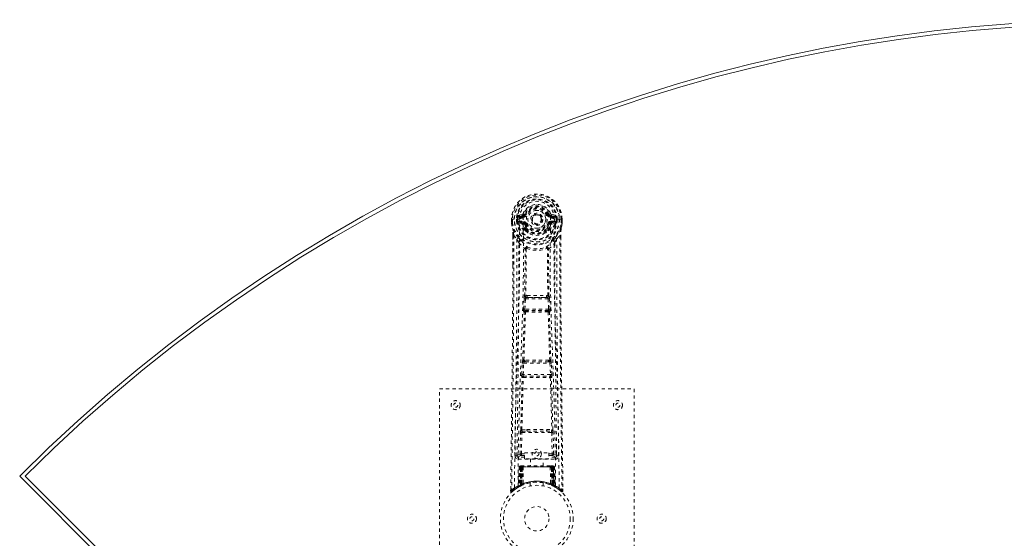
# Model space of a CAD drawing. Header units: inches. Extents: x 10.2 to 78.1, y 22.5 to 53.4.
# Tile 2 of 5: x 10.2 to 40.6, y 37.4 to 53.4. Entities that reach past the tile are written whole.
import ezdxf

# ---------------------------------------------------------------- set-up
doc = ezdxf.new("R2010")
doc.units = ezdxf.units.IN
doc.header["$MEASUREMENT"] = 0
doc.linetypes.add('SLD-Dashed', pattern=[0.075, 0.05, -0.025])
doc.linetypes.add('SLD-Solid', pattern=[0])

msp = doc.modelspace()

# ---------------------------------------------------------------- linework, layer by layer
at = {"color": 7, "linetype": 'SLD-Dashed', "lineweight": 0}
for p, q in [((25.685, 47.365), (25.566, 47.342)), ((25.772, 47.369), (25.718, 47.392)), ((25.772, 47.369), (25.795, 47.36)), ((26.488, 47.36), (26.51, 47.369)), ((26.51, 47.369), (26.514, 47.362)), ((26.717, 47.342), (26.598, 47.365)), ((25.362, 47.224), (25.362, 47.108)), ((25.366, 47.224), (25.362, 47.224)), ((25.362, 47.108), (25.362, 47.104)), ((25.363, 47.225), (25.363, 47.108)), ((25.419, 47.224), (25.366, 47.224)), ((25.391, 47.222), (25.391, 47.108)), ((25.442, 47.223), (25.419, 47.224)), ((25.6, 47.224), (25.442, 47.223)), ((25.513, 47.151), (25.513, 47.221)), ((25.513, 47.15), (25.542, 47.152)), ((25.513, 47.15), (25.513, 47.151)), ((25.543, 47.221), (25.542, 47.152)), ((25.548, 47.222), (25.543, 47.221)), ((25.543, 47.151), (25.548, 47.133)), ((25.548, 47.143), (25.548, 47.222)), ((25.548, 47.133), (25.548, 47.143)), ((25.554, 47.106), (25.558, 47.101)), ((25.558, 47.101), (25.558, 47.101)), ((25.558, 47.101), (25.558, 47.101)), ((25.569, 47.09), (25.558, 47.101)), ((25.569, 47.09), (25.683, 47.069)), ((25.583, 47.154), (25.583, 47.124)), ((25.583, 47.154), (25.713, 47.154)), ((25.713, 47.099), (25.583, 47.124)), ((25.583, 47.124), (25.713, 47.124)), ((25.596, 47.306), (25.713, 47.326)), ((25.596, 47.306), (25.596, 47.276)), ((25.713, 47.306), (25.596, 47.306)), ((25.713, 47.276), (25.596, 47.276)), ((25.713, 47.326), (25.713, 47.306)), ((25.713, 47.276), (25.713, 47.306)), ((25.713, 47.154), (25.713, 47.124)), ((25.713, 47.099), (25.713, 47.124)), ((25.718, 47.259), (25.718, 47.261)), ((25.795, 47.069), (25.768, 47.058)), ((26.298, 47.215), (26.297, 47.199)), ((26.298, 47.223), (26.298, 47.215)), ((26.515, 47.058), (26.488, 47.069)), ((26.565, 47.261), (26.565, 47.259)), ((26.57, 47.326), (26.687, 47.306)), ((26.57, 47.326), (26.57, 47.306)), ((26.687, 47.306), (26.57, 47.306)), ((26.57, 47.276), (26.57, 47.306)), ((26.687, 47.276), (26.57, 47.276)), ((26.57, 47.154), (26.57, 47.124)), ((26.57, 47.154), (26.7, 47.154)), ((26.7, 47.124), (26.57, 47.099)), ((26.57, 47.099), (26.57, 47.124)), ((26.57, 47.124), (26.7, 47.124)), ((26.599, 47.069), (26.714, 47.09)), ((26.841, 47.223), (26.683, 47.224)), ((26.687, 47.276), (26.687, 47.306)), ((26.7, 47.124), (26.7, 47.154)), ((26.725, 47.101), (26.714, 47.09)), ((26.714, 47.09), (26.714, 47.09)), ((26.714, 47.09), (26.714, 47.09)), ((26.725, 47.101), (26.728, 47.106)), ((26.735, 47.222), (26.74, 47.221)), ((26.735, 47.143), (26.735, 47.222)), ((26.74, 47.151), (26.735, 47.133)), ((26.735, 47.133), (26.735, 47.143)), ((26.74, 47.152), (26.74, 47.221)), ((26.74, 47.152), (26.77, 47.15)), ((26.77, 47.222), (26.77, 47.15)), ((26.77, 47.222), (26.77, 47.222)), ((26.77, 47.15), (26.77, 47.15)), ((26.864, 47.224), (26.841, 47.223)), ((26.917, 47.224), (26.864, 47.224)), ((26.891, 47.108), (26.891, 47.222)), ((26.921, 47.224), (26.917, 47.224)), ((26.92, 47.108), (26.92, 47.225)), ((26.921, 47.224), (26.921, 47.108)), ((26.921, 47.104), (26.921, 47.108)), ((25.773, 46.908), (25.773, 46.927)), ((25.792, 46.862), (25.781, 46.879)), ((25.796, 46.932), (25.797, 46.914)), ((26.486, 46.914), (26.486, 46.932)), ((26.502, 46.88), (26.49, 46.862)), ((26.51, 46.908), (26.51, 46.927)), ((25.404, 46.723), (25.401, 45.799)), ((25.405, 45.799), (25.405, 46.723)), ((25.434, 46.721), (25.53, 46.606)), ((26.753, 46.606), (26.849, 46.721)), ((26.877, 46.669), (26.877, 46.723)), ((26.879, 46.723), (26.879, 46.67)), ((25.814, 46.304), (25.814, 46.304)), ((26.469, 46.304), (26.469, 46.304)), ((25.731, 44.451), (25.748, 44.768)), ((25.776, 44.448), (25.792, 44.766)), ((25.792, 44.766), (26.491, 44.766)), ((25.842, 44.864), (25.802, 44.864)), ((25.811, 44.81), (25.85, 44.811)), ((26.433, 44.811), (25.85, 44.811)), ((26.433, 44.811), (26.472, 44.81)), ((26.481, 44.864), (26.441, 44.864)), ((26.491, 44.766), (26.507, 44.448)), ((26.552, 44.451), (26.535, 44.768)), ((25.755, 44.356), (25.74, 44.361)), ((26.507, 44.448), (25.776, 44.448)), ((25.799, 44.399), (25.785, 44.403)), ((25.785, 44.403), (26.498, 44.403)), ((26.498, 44.403), (26.484, 44.399)), ((26.528, 44.356), (26.542, 44.361)), ((25.775, 42.88), (25.743, 42.879)), ((25.785, 42.828), (25.753, 42.828)), ((26.498, 42.828), (25.785, 42.828)), ((26.498, 42.828), (26.53, 42.828)), ((26.54, 42.879), (26.507, 42.88)), ((25.676, 42.433), (25.693, 42.786)), ((25.721, 42.431), (25.738, 42.783)), ((25.738, 42.783), (26.545, 42.783)), ((26.545, 42.783), (26.562, 42.431)), ((26.607, 42.433), (26.589, 42.786)), ((25.683, 42.343), (25.691, 42.34)), ((26.562, 42.431), (25.721, 42.431)), ((25.735, 42.382), (25.727, 42.386)), ((25.727, 42.386), (26.556, 42.386)), ((26.556, 42.386), (26.548, 42.382)), ((26.592, 42.34), (26.6, 42.343)), ((23.141, 33.991), (23.141, 41.991)), ((23.141, 41.991), (29.141, 41.991)), ((29.141, 41.991), (29.141, 33.991)), ((25.68, 40.733), (25.837, 40.74)), ((25.691, 40.689), (25.844, 40.691)), ((25.844, 40.691), (26.439, 40.691)), ((26.439, 40.691), (26.592, 40.689)), ((26.446, 40.74), (26.603, 40.733)), ((25.623, 39.988), (25.638, 40.649)), ((25.667, 39.987), (25.683, 40.648)), ((25.683, 40.648), (26.6, 40.648)), ((26.6, 40.648), (26.615, 39.987)), ((26.66, 39.988), (26.645, 40.649)), ((25.532, 40.22), (25.529, 39.933)), ((26.754, 39.933), (26.75, 40.22)), ((25.529, 39.931), (25.53, 39.922)), ((25.574, 39.885), (25.574, 39.825)), ((25.761, 39.885), (25.574, 39.885)), ((25.574, 39.825), (26.709, 39.825)), ((25.667, 39.942), (25.667, 39.987)), ((25.667, 39.987), (25.761, 39.987)), ((25.667, 39.942), (25.761, 39.942)), ((25.761, 40.018), (26.511, 40.018)), ((25.761, 39.838), (25.761, 40.018)), ((26.511, 39.838), (25.761, 39.838)), ((25.946, 39.838), (25.946, 39.616)), ((26.336, 39.616), (26.336, 39.838)), ((26.511, 40.018), (26.511, 39.838)), ((26.511, 39.987), (26.615, 39.987)), ((26.511, 39.942), (26.615, 39.942)), ((26.709, 39.885), (26.511, 39.885)), ((26.615, 39.942), (26.615, 39.987)), ((26.709, 39.825), (26.709, 39.885)), ((26.753, 39.922), (26.754, 39.931)), ((25.596, 39.587), (25.574, 38.981)), ((25.609, 39.587), (25.588, 38.989)), ((25.609, 39.587), (25.596, 39.587)), ((25.63, 39.59), (25.607, 38.997)), ((25.627, 39.587), (25.607, 39)), ((25.694, 39.587), (25.627, 39.587)), ((25.635, 39.587), (25.634, 39.03)), ((25.642, 39.616), (25.635, 39.616)), ((25.642, 39.587), (25.635, 39.587)), ((25.649, 39.616), (25.639, 39.616)), ((25.642, 39.587), (26.641, 39.587)), ((25.642, 39.033), (25.642, 39.587)), ((25.648, 39.036), (25.648, 39.587)), ((25.648, 39.587), (25.655, 39.587)), ((25.655, 39.616), (25.649, 39.616)), ((25.655, 39.587), (25.655, 39.039)), ((26.628, 39.587), (25.655, 39.587)), ((25.711, 39.616), (25.657, 39.616)), ((25.666, 39.587), (25.666, 39.045)), ((25.673, 39.587), (25.666, 39.587)), ((25.673, 39.616), (25.667, 39.616)), ((25.673, 39.616), (25.711, 39.616)), ((25.673, 39.587), (26.61, 39.587)), ((25.673, 39.048), (25.673, 39.587)), ((25.675, 39.035), (25.694, 39.587)), ((25.695, 39.587), (25.676, 39.036)), ((25.694, 39.587), (25.695, 39.587)), ((25.725, 39.587), (25.721, 39.065)), ((25.733, 39.616), (25.725, 39.616)), ((26.557, 39.587), (25.725, 39.587)), ((26.55, 39.616), (25.733, 39.616)), ((26.558, 39.616), (26.55, 39.616)), ((26.557, 39.587), (26.562, 39.065)), ((26.626, 39.616), (26.572, 39.616)), ((26.572, 39.616), (26.61, 39.616)), ((26.607, 39.036), (26.588, 39.587)), ((26.588, 39.587), (26.588, 39.587)), ((26.588, 39.587), (26.608, 39.035)), ((26.656, 39.587), (26.588, 39.587)), ((26.616, 39.616), (26.61, 39.616)), ((26.616, 39.587), (26.61, 39.587)), ((26.61, 39.587), (26.61, 39.048)), ((26.617, 39.045), (26.616, 39.587)), ((26.634, 39.616), (26.628, 39.616)), ((26.628, 39.039), (26.628, 39.587)), ((26.628, 39.587), (26.635, 39.587)), ((26.644, 39.616), (26.634, 39.616)), ((26.635, 39.587), (26.635, 39.036)), ((26.648, 39.616), (26.64, 39.616)), ((26.648, 39.587), (26.641, 39.587)), ((26.641, 39.587), (26.641, 39.033)), ((26.648, 39.03), (26.648, 39.587)), ((26.676, 38.997), (26.653, 39.59)), ((26.656, 39.587), (26.676, 39)), ((26.674, 39.587), (26.695, 38.989)), ((26.687, 39.587), (26.674, 39.587)), ((26.687, 39.587), (26.708, 38.981)), ((25.336, 38.916), (25.335, 38.849)), ((25.336, 38.916), (25.335, 38.849)), ((25.337, 38.913), (25.336, 38.849)), ((25.384, 38.828), (25.426, 38.862)), ((25.56, 38.957), (25.573, 38.964)), ((25.574, 38.981), (25.588, 38.989)), ((25.591, 38.975), (25.658, 39.009)), ((25.607, 39), (25.675, 39.035)), ((25.634, 39.03), (25.642, 39.033)), ((25.647, 39.004), (25.634, 39.03)), ((25.647, 39.004), (25.638, 38.999)), ((25.654, 39.007), (25.642, 39.033)), ((25.654, 39.007), (25.647, 39.004)), ((25.655, 39.039), (25.648, 39.036)), ((25.66, 39.01), (25.648, 39.036)), ((25.652, 39.006), (25.66, 39.01)), ((25.667, 39.013), (25.655, 39.039)), ((25.658, 39.009), (25.659, 39.01)), ((25.659, 39.01), (25.666, 39.013)), ((25.666, 39.045), (25.673, 39.048)), ((25.678, 39.018), (25.666, 39.045)), ((25.684, 39.021), (25.673, 39.048)), ((25.676, 39.036), (25.675, 39.035)), ((25.684, 39.021), (25.678, 39.018)), ((25.941, 39.098), (25.941, 39.001)), ((26.341, 39.001), (26.341, 39.098)), ((26.61, 39.048), (26.598, 39.021)), ((26.605, 39.018), (26.598, 39.021)), ((26.617, 39.045), (26.605, 39.018)), ((26.608, 39.035), (26.607, 39.036)), ((26.608, 39.035), (26.676, 39)), ((26.61, 39.048), (26.617, 39.045)), ((26.628, 39.039), (26.616, 39.013)), ((26.635, 39.036), (26.623, 39.01)), ((26.624, 39.01), (26.625, 39.009)), ((26.625, 39.009), (26.639, 39.002)), ((26.635, 39.036), (26.628, 39.039)), ((26.641, 39.033), (26.629, 39.007)), ((26.636, 39.004), (26.629, 39.007)), ((26.648, 39.03), (26.636, 39.004)), ((26.662, 38.99), (26.636, 39.004)), ((26.641, 39.033), (26.648, 39.03)), ((26.656, 38.993), (26.691, 38.975)), ((26.695, 38.989), (26.708, 38.981)), ((26.704, 38.969), (26.717, 38.961)), ((26.71, 38.964), (26.723, 38.957)), ((26.857, 38.862), (26.899, 38.828)), ((26.948, 38.849), (26.947, 38.916)), ((25.335, 38.849), (25.365, 38.849)), ((26.918, 38.849), (26.898, 38.827))]:
    msp.add_line(p, q, dxfattribs=at)
at = {"color": 7, "linetype": 'SLD-Solid', "lineweight": 15}
for p, q in [((10.2, 39.307), (26.994, 22.513)), ((10.367, 39.307), (26.994, 22.68)), ((10.367, 39.307), (26.994, 22.68))]:
    msp.add_line(p, q, dxfattribs=at)
at = {"color": 7, "linetype": 'SLD-Dashed', "lineweight": 0, "flags": 128}
for points in [[(25.718, 47.261), (25.724, 47.338), (25.747, 47.412), (25.786, 47.481), (25.84, 47.541), (25.905, 47.59), (25.979, 47.626), (26.059, 47.648), (26.141, 47.655), (26.224, 47.648), (26.304, 47.626), (26.378, 47.59), (26.443, 47.541), (26.497, 47.481), (26.536, 47.412), (26.559, 47.338), (26.565, 47.261)], [(25.713, 47.326), (25.75, 47.34), (25.763, 47.353)], [(25.763, 47.353), (25.768, 47.361), (25.772, 47.369)], [(25.822, 47.349), (25.817, 47.351), (25.812, 47.353), (25.807, 47.355), (25.803, 47.357), (25.8, 47.358), (25.797, 47.359), (25.795, 47.36), (25.795, 47.36)], [(26.46, 47.349), (26.466, 47.351), (26.471, 47.353), (26.475, 47.355), (26.48, 47.357), (26.483, 47.358), (26.486, 47.359), (26.487, 47.36), (26.488, 47.36)], [(25.362, 47.224), (25.361, 47.224), (25.363, 47.224), (25.365, 47.224), (25.369, 47.223), (25.373, 47.223), (25.379, 47.223), (25.385, 47.222), (25.391, 47.222)], [(25.391, 47.108), (25.385, 47.108), (25.379, 47.108), (25.373, 47.108), (25.369, 47.108), (25.365, 47.108), (25.363, 47.108), (25.361, 47.108), (25.362, 47.108)], [(25.362, 47.108), (25.375, 47.011), (25.391, 46.934)], [(25.362, 47.104), (25.363, 47.104), (25.365, 47.104), (25.368, 47.105), (25.371, 47.105), (25.376, 47.106), (25.381, 47.106), (25.386, 47.107), (25.391, 47.108)], [(25.362, 47.104), (25.374, 47.014), (25.392, 46.923)], [(25.454, 38.943), (25.461, 39.99), (25.48, 41.035), (25.51, 42.077), (25.545, 43.115), (25.579, 44.149), (25.604, 45.179), (25.613, 46.204), (25.6, 47.224)], [(25.543, 47.151), (25.543, 47.152), (25.542, 47.152)], [(25.548, 47.143), (25.564, 47.151), (25.583, 47.154)], [(25.596, 47.276), (25.573, 47.28), (25.553, 47.293)], [(25.563, 38.998), (25.571, 40.043), (25.593, 41.086), (25.624, 42.125), (25.662, 43.161), (25.698, 44.192), (25.724, 45.219), (25.732, 46.241), (25.718, 47.258)], [(25.711, 47.047), (25.697, 47.064), (25.683, 47.069)], [(25.773, 46.927), (25.74, 46.979), (25.711, 47.047)], [(25.768, 47.058), (25.795, 46.994), (25.825, 46.945)], [(25.822, 47.081), (25.817, 47.078), (25.812, 47.076), (25.807, 47.074), (25.803, 47.073), (25.8, 47.071), (25.797, 47.07), (25.795, 47.069), (25.795, 47.069)], [(26.458, 46.945), (26.488, 46.994), (26.515, 47.058)], [(26.46, 47.081), (26.466, 47.078), (26.471, 47.076), (26.475, 47.074), (26.48, 47.073), (26.483, 47.071), (26.486, 47.07), (26.487, 47.069), (26.488, 47.069)], [(26.51, 46.927), (26.542, 46.979), (26.572, 47.047)], [(26.72, 38.998), (26.711, 40.043), (26.69, 41.086), (26.658, 42.126), (26.621, 43.162), (26.584, 44.193), (26.558, 45.22), (26.55, 46.242), (26.565, 47.258)], [(26.572, 47.047), (26.586, 47.064), (26.599, 47.069)], [(26.829, 38.943), (26.822, 39.99), (26.802, 41.035), (26.773, 42.077), (26.738, 43.115), (26.704, 44.149), (26.678, 45.179), (26.67, 46.204), (26.682, 47.224)], [(26.73, 47.293), (26.71, 47.28), (26.687, 47.276)], [(26.7, 47.154), (26.718, 47.151), (26.735, 47.143)], [(26.74, 47.221), (26.744, 47.221), (26.75, 47.221), (26.759, 47.222), (26.77, 47.222)], [(26.74, 47.152), (26.74, 47.152), (26.74, 47.151)], [(26.89, 46.923), (26.907, 47.003), (26.921, 47.104)], [(26.891, 47.222), (26.898, 47.222), (26.904, 47.223), (26.909, 47.223), (26.914, 47.223), (26.918, 47.223), (26.92, 47.224), (26.921, 47.224), (26.921, 47.224)], [(26.921, 47.108), (26.921, 47.108), (26.92, 47.108), (26.918, 47.108), (26.914, 47.108), (26.909, 47.108), (26.904, 47.108), (26.898, 47.108), (26.891, 47.108)], [(26.921, 47.104), (26.92, 47.104), (26.918, 47.104), (26.915, 47.105), (26.911, 47.105), (26.907, 47.106), (26.902, 47.106), (26.897, 47.107), (26.891, 47.108)], [(26.921, 47.108), (26.908, 47.011), (26.892, 46.934)], [(25.391, 46.934), (25.391, 46.929), (25.392, 46.923)], [(25.572, 46.645), (25.471, 46.769), (25.392, 46.923)], [(25.792, 46.862), (25.867, 46.804), (25.924, 46.775)], [(26.359, 46.775), (26.416, 46.804), (26.49, 46.862)], [(26.711, 46.645), (26.811, 46.769), (26.89, 46.923)], [(26.89, 46.923), (26.892, 46.929), (26.892, 46.934)], [(25.434, 46.721), (25.432, 45.256), (25.423, 43.784), (25.409, 42.337), (25.406, 42.116), (25.403, 41.886), (25.401, 41.683), (25.399, 41.484), (25.396, 41.269), (25.394, 41.119), (25.392, 40.962), (25.39, 40.805), (25.388, 40.688), (25.387, 40.548), (25.384, 40.385), (25.38, 40.053), (25.378, 39.849), (25.374, 39.594), (25.371, 39.333), (25.368, 39.084), (25.365, 38.849)], [(25.404, 46.723), (25.404, 46.723), (25.405, 46.723), (25.407, 46.722), (25.411, 46.722), (25.416, 46.722), (25.422, 46.722), (25.428, 46.722), (25.434, 46.721)], [(25.53, 46.606), (25.529, 46.086), (25.528, 45.553), (25.525, 45.007), (25.522, 44.493), (25.517, 43.963), (25.512, 43.411), (25.507, 42.922), (25.504, 42.665), (25.501, 42.392), (25.497, 42.103), (25.493, 41.799), (25.49, 41.524), (25.487, 41.283), (25.484, 41.092), (25.481, 40.877), (25.478, 40.636), (25.475, 40.411), (25.472, 40.218), (25.47, 40.058), (25.469, 39.931)], [(25.589, 46.493), (25.675, 46.393), (25.776, 46.305)], [(25.667, 46.557), (25.677, 46.548), (25.682, 46.542)], [(26.507, 46.305), (26.607, 46.393), (26.694, 46.493)], [(26.601, 46.542), (26.606, 46.548), (26.615, 46.557)], [(26.814, 39.931), (26.812, 40.067), (26.81, 40.239), (26.807, 40.448), (26.804, 40.693), (26.801, 40.942), (26.798, 41.161), (26.796, 41.315), (26.794, 41.453), (26.792, 41.574), (26.79, 41.73), (26.788, 41.892), (26.786, 42.049), (26.777, 42.862), (26.768, 43.68), (26.76, 44.653), (26.755, 45.643), (26.753, 46.606)], [(26.849, 46.721), (26.855, 46.722), (26.861, 46.722), (26.867, 46.722), (26.872, 46.722), (26.876, 46.722), (26.878, 46.723), (26.879, 46.723), (26.879, 46.723)], [(26.849, 46.721), (26.851, 45.258), (26.86, 43.784), (26.874, 42.337), (26.877, 42.089), (26.88, 41.831), (26.883, 41.616), (26.885, 41.387), (26.889, 41.137), (26.892, 40.866), (26.895, 40.648), (26.898, 40.385), (26.902, 40.061), (26.905, 39.851), (26.908, 39.593), (26.912, 39.331), (26.915, 39.083), (26.918, 38.849)], [(26.879, 46.67), (26.887, 44.1), (26.914, 41.475), (26.948, 38.849)], [(25.766, 44.857), (25.777, 45.578), (25.778, 46.296)], [(25.824, 46.315), (25.819, 46.324), (25.812, 46.33), (25.804, 46.333), (25.796, 46.333), (25.788, 46.33), (25.782, 46.324), (25.778, 46.315), (25.776, 46.305)], [(25.814, 46.304), (25.813, 45.585), (25.802, 44.864)], [(26.507, 46.305), (26.505, 46.315), (26.5, 46.324), (26.494, 46.33), (26.487, 46.333), (26.479, 46.333), (26.471, 46.33), (26.464, 46.324), (26.459, 46.315)], [(26.481, 44.864), (26.47, 45.585), (26.469, 46.304)], [(26.516, 44.857), (26.506, 45.578), (26.505, 46.296)], [(25.401, 45.799), (25.396, 44.1), (25.368, 41.475), (25.336, 38.916)], [(25.748, 44.768), (25.753, 44.768), (25.763, 44.767), (25.777, 44.766), (25.792, 44.766)], [(25.811, 44.81), (25.809, 44.81), (25.808, 44.809), (25.805, 44.806), (25.799, 44.796), (25.795, 44.782), (25.792, 44.766)], [(25.842, 44.864), (26.141, 44.866), (26.441, 44.864)], [(25.85, 44.811), (26.141, 44.812), (26.433, 44.811)], [(26.491, 44.766), (26.506, 44.766), (26.52, 44.767), (26.53, 44.768), (26.535, 44.768)], [(25.708, 42.875), (25.733, 43.617), (25.755, 44.356)], [(25.731, 44.451), (25.736, 44.45), (25.747, 44.45), (25.761, 44.449), (25.776, 44.448)], [(25.743, 42.879), (25.768, 43.622), (25.79, 44.362)], [(25.785, 44.403), (25.78, 44.407), (25.776, 44.417), (25.775, 44.424), (25.775, 44.431), (25.775, 44.44), (25.776, 44.448)], [(26.492, 44.362), (26.515, 43.622), (26.54, 42.879)], [(26.507, 44.448), (26.508, 44.44), (26.508, 44.431), (26.507, 44.424), (26.506, 44.417), (26.503, 44.407), (26.498, 44.403)], [(26.507, 44.448), (26.522, 44.449), (26.536, 44.45), (26.547, 44.45), (26.552, 44.451)], [(26.574, 42.875), (26.55, 43.617), (26.528, 44.356)], [(25.693, 42.786), (25.696, 42.818), (25.696, 42.82)], [(26.589, 42.786), (26.587, 42.818), (26.587, 42.82)], [(25.693, 42.786), (25.698, 42.785), (25.708, 42.785), (25.723, 42.784), (25.738, 42.783)], [(26.545, 42.783), (26.56, 42.784), (26.575, 42.785), (26.585, 42.785), (26.589, 42.786)], [(25.647, 40.731), (25.666, 41.536), (25.691, 42.34)], [(25.676, 42.433), (25.681, 42.433), (25.691, 42.432), (25.706, 42.431), (25.721, 42.431)], [(25.68, 40.733), (25.7, 41.539), (25.725, 42.343)], [(26.558, 42.343), (26.583, 41.539), (26.603, 40.733)], [(26.562, 42.431), (26.577, 42.431), (26.592, 42.432), (26.602, 42.433), (26.607, 42.433)], [(26.636, 40.731), (26.616, 41.536), (26.592, 42.34)], [(25.837, 40.74), (26.141, 40.74), (26.446, 40.74)], [(25.844, 40.691), (26.141, 40.691), (26.439, 40.691)], [(25.638, 40.649), (25.643, 40.649), (25.653, 40.649), (25.668, 40.648), (25.683, 40.648)], [(26.6, 40.648), (26.615, 40.648), (26.63, 40.649), (26.64, 40.649), (26.645, 40.649)], [(25.623, 39.988), (25.553, 39.959), (25.529, 39.931)], [(25.574, 39.885), (25.598, 39.914), (25.667, 39.942)], [(25.623, 39.988), (25.627, 39.988), (25.637, 39.988), (25.651, 39.987), (25.667, 39.987)], [(26.615, 39.987), (26.631, 39.987), (26.645, 39.988), (26.655, 39.988), (26.66, 39.988)], [(26.615, 39.942), (26.685, 39.914), (26.709, 39.885)], [(26.754, 39.931), (26.73, 39.959), (26.66, 39.988)], [(25.596, 39.587), (25.598, 39.587), (25.607, 39.587), (25.619, 39.587), (25.635, 39.587)], [(25.648, 39.587), (25.633, 39.587), (25.621, 39.587), (25.612, 39.587), (25.609, 39.587)], [(25.627, 39.587), (25.627, 39.587), (25.629, 39.587), (25.633, 39.587), (25.638, 39.587), (25.644, 39.587), (25.651, 39.587), (25.658, 39.587), (25.666, 39.587)], [(25.725, 39.587), (25.714, 39.587), (25.705, 39.587), (25.698, 39.587), (25.695, 39.587)], [(26.588, 39.587), (26.584, 39.587), (26.578, 39.587), (26.569, 39.587), (26.557, 39.587)], [(26.616, 39.587), (26.624, 39.587), (26.632, 39.587), (26.639, 39.587), (26.645, 39.587), (26.65, 39.587), (26.653, 39.587), (26.655, 39.587), (26.656, 39.587)], [(26.626, 39.615), (26.626, 39.616), (26.624, 39.616)], [(26.674, 39.587), (26.67, 39.587), (26.662, 39.587), (26.649, 39.587), (26.635, 39.587)], [(26.648, 39.587), (26.663, 39.587), (26.676, 39.587), (26.684, 39.587), (26.687, 39.587)], [(26.656, 39.586), (26.655, 39.593), (26.654, 39.595)], [(25.385, 38.827), (25.418, 38.855), (25.426, 38.861)], [(26.677, 38.992), (26.676, 38.998), (26.676, 39)], [(26.715, 38.964), (26.708, 38.975), (26.704, 38.989)], [(25.338, 38.85), (25.34, 38.842), (25.343, 38.834), (25.348, 38.828), (25.354, 38.823), (25.362, 38.82), (25.369, 38.819), (25.376, 38.821), (25.383, 38.825)], [(26.9, 38.829), (26.907, 38.825), (26.915, 38.823), (26.923, 38.822), (26.931, 38.824), (26.938, 38.827), (26.943, 38.833), (26.946, 38.839), (26.948, 38.847)], [(26.948, 38.849), (26.947, 38.85), (26.946, 38.849), (26.939, 38.849), (26.929, 38.849), (26.924, 38.849), (26.918, 38.849)]]:
    msp.add_lwpolyline(points, dxfattribs=at)
at = {"color": 7, "linetype": 'SLD-Dashed', "lineweight": 0}
for centre, radius in [((26.141, 47.215), 0.7), ((26.141, 47.215), 0.69), ((26.141, 47.215), 0.623), ((26.141, 47.215), 0.32), ((26.141, 47.215), 0.275), ((26.141, 47.215), 0.188), ((26.141, 47.215), 0.156), ((26.141, 47.215), 0.142), ((26.141, 47.215), 0.139), ((26.141, 47.215), 0.138), ((23.641, 41.491), 0.14), ((28.641, 41.491), 0.14), ((23.641, 41.491), 0.0625), ((28.641, 41.491), 0.0625), ((26.141, 39.991), 0.141), ((26.141, 39.991), 0.0625), ((26.141, 37.991), 1.125), ((26.141, 37.991), 1.03), ((26.141, 37.991), 0.376), ((24.141, 37.991), 0.14), ((24.141, 37.991), 0.0625), ((28.141, 37.991), 0.141), ((28.141, 37.991), 0.0625)]:
    msp.add_circle(centre, radius, dxfattribs=at)
at = {"color": 7, "linetype": 'SLD-Solid', "lineweight": 15}
for radius, start, end in [(48, 45, 135), (47.882, 45.1413, 134.8587), (47.882, 45.1413, 134.8587)]:
    msp.add_arc((44.141, 5.366), radius, start, end, dxfattribs=at)
at = {"color": 7, "linetype": 'SLD-Dashed', "lineweight": 0}
for centre, radius, start, end in [((26.141, 47.215), 0.78, 0, 179.3038), ((26.141, 47.215), 0.78, 0.7166, 179.2834), ((26.141, 47.215), 0.75, 0.5684, 179.4316), ((26.141, 47.215), 0.629, 0.6527, 179.3473), ((26.141, 47.215), 0.599, 0.6527, 179.3473), ((26.141, 47.23), 0.541, 359.3502, 180.6498), ((26.141, 47.215), 0.459, 22.774, 157.226), ((25.713, 47.356), 0.0301, 162.3463, 268.5777), ((25.676, 47.41), 0.0454, 281.2499, 337.5751), ((25.713, 47.395), 0.089, 270, 337.226), ((26.141, 47.215), 0.4, 22.774, 157.226), ((26.141, 47.215), 0.376, 22.774, 157.226), ((26.141, 47.215), 0.346, 22.7741, 157.2259), ((26.141, 47.215), 0.275, 90.0001, 269.9999), ((26.141, 47.215), 0.275, 270.0001, 89.9999), ((26.57, 47.395), 0.089, 202.774, 270), ((27.11, 46.018), 1.479, 111.6235, 113.923), ((26.576, 47.397), 0.0715, 209.6303, 265.208), ((26.607, 47.41), 0.0454, 202.4883, 258.6867), ((26.569, 47.356), 0.0301, 271.4251, 17.651), ((25.391, 47.108), 0.03, 180.0028, 185.051), ((26.141, 47.215), 0.787, 188.0937, 351.9063), ((26.141, 47.215), 0.758, 188.0937, 351.9063), ((25.54, 48.271), 1.05, 268.5401, 270.1577), ((26.141, 47.215), 0.632, 185.8274, 354.1726), ((26.141, 47.215), 0.602, 186.0327, 353.9673), ((26.141, 47.215), 0.593, 172.3909, 179.3289), ((25.634, 47.139), 0.0864, 184.5695, 202.6891), ((25.757, 47.266), 0.206, 158.3424, 172.3386), ((25.582, 47.093), 0.0306, 89.0719, 154.5758), ((26.011, 47.311), 0.499, 204.8901, 243.9918), ((25.595, 47.335), 0.0299, 167.8919, 271.9521), ((25.949, 47.312), 0.441, 210.2262, 246.4275), ((25.719, 47.037), 0.221, 90.31, 122.5189), ((25.713, 47.069), 0.0299, 91.0989, 178.7774), ((25.741, 47.041), 0.031, 31.5715, 169.9016), ((25.713, 47.395), 0.119, 269.9996, 337.2268), ((25.713, 47.035), 0.119, 22.7743, 90.0001), ((25.713, 47.035), 0.089, 22.774, 90), ((25.707, 47.034), 0.0649, 21.3169, 85.0801), ((26.141, 47.215), 0.376, 202.774, 337.226), ((26.141, 47.215), 0.346, 202.7737, 337.2263), ((26.141, 47.215), 0.156, 245.2931, 290.0155), ((26.57, 47.395), 0.119, 202.7732, 270.0004), ((26.57, 47.035), 0.119, 89.9999, 157.2257), ((26.57, 47.035), 0.089, 90, 157.226), ((26.277, 47.305), 0.492, 295.7081, 335.4799), ((26.333, 47.312), 0.441, 293.5936, 329.7433), ((26.576, 47.034), 0.0649, 94.9208, 158.6821), ((26.542, 47.041), 0.031, 10.1788, 148.3477), ((26.559, 47.026), 0.233, 58.0369, 88.5936), ((26.57, 47.069), 0.0299, 1.1739, 88.9498), ((26.688, 47.335), 0.0299, 268.0479, 12.1081), ((26.701, 47.093), 0.0306, 25.4242, 90.9302), ((26.525, 47.266), 0.206, 7.6614, 21.6576), ((26.62, 47.146), 0.116, 339.635, 353.1065), ((26.141, 47.215), 0.593, 0.6711, 7.6091), ((24.218, 46.753), 1.187, 358.5706, 8.7912), ((21.918, 46.105), 3.569, 9.9436, 13.2514), ((25.803, 46.924), 0.0305, 44.5484, 174.2858), ((25.795, 46.886), 0.0459, 88.3076, 118.8642), ((25.795, 46.868), 0.046, 88.2948, 118.8084), ((25.818, 46.904), 0.0449, 175.0902, 213.9375), ((25.832, 46.859), 0.0396, 127.1217, 174.8245), ((25.823, 46.91), 0.0347, 87.2692, 140.602), ((26.141, 47.226), 0.453, 220.4509, 319.5491), ((25.83, 46.915), 0.033, 181.8871, 228.377), ((26.141, 47.254), 0.494, 227.4884, 312.5116), ((26.141, 47.208), 0.411, 219.7061, 320.2939), ((26.141, 47.195), 0.473, 242.6139, 297.3861), ((26.48, 46.924), 0.0305, 5.7209, 135.4457), ((26.459, 46.91), 0.0347, 39.3948, 92.734), ((26.453, 46.915), 0.033, 311.6184, 358.1175), ((26.451, 46.859), 0.0396, 5.1755, 52.8783), ((26.488, 46.886), 0.0459, 61.1369, 91.6926), ((26.487, 46.868), 0.046, 61.2015, 91.7007), ((26.465, 46.904), 0.0448, 326.2212, 4.9356), ((30.363, 46.105), 3.568, 166.7473, 170.0564), ((28.066, 46.753), 1.187, 171.2124, 181.427), ((-473.951, 47.811), 499.542, 359.09607, 359.8488), ((25.863, 46.288), 0.461, 129.1742, 136.3337), ((20.824, 44.069), 5.346, 26.9667, 28.3345), ((27.124, 48.225), 2.215, 225.5095, 228.8658), ((25.65, 46.49), 0.0608, 58.0021, 177.4264), ((26.414, 47.054), 0.893, 214.9891, 231.1476), ((25.869, 47.054), 0.893, 308.8519, 325.011), ((26.633, 46.49), 0.0608, 2.5713, 122.0025), ((25.16, 48.224), 2.213, 311.1328, 314.4912), ((31.472, 44.062), 5.361, 151.6678, 153.032), ((526.212, 47.811), 499.52, 180.15118, 180.90395), ((26.419, 46.288), 0.461, 43.6646, 50.8224), ((25.836, 46.3), 0.0608, 73.7761, 175.954), ((25.765, 46.297), 0.0133, 356.806, 33.9377), ((25.811, 46.233), 0.0709, 87.287, 117.2787), ((25.827, 46.303), 0.0128, 102.3393, 173.3594), ((25.896, 46.298), 0.0738, 124.98, 166.7582), ((26.141, 47.228), 0.966, 250.8189, 289.1817), ((26.141, 47.152), 0.844, 250.0601, 289.9399), ((26.446, 46.3), 0.0608, 4.046, 106.2239), ((26.387, 46.298), 0.0738, 13.2418, 55.02), ((26.456, 46.303), 0.0128, 6.6327, 77.6692), ((26.472, 46.233), 0.0708, 62.7155, 92.7188), ((26.518, 46.297), 0.0133, 146.0905, 183.2898), ((25.928, 44.777), 0.181, 153.5349, 182.7749), ((25.796, 44.79), 0.0735, 85.5153, 114.1463), ((25.812, 44.856), 0.0457, 178.2697, 268.1479), ((25.905, 44.853), 0.104, 173.8612, 204.0314), ((25.942, 44.851), 0.101, 172.2324, 203.4735), ((26.341, 44.851), 0.101, 336.5261, 7.7678), ((26.378, 44.853), 0.104, 335.9686, 6.1388), ((26.471, 44.856), 0.0457, 271.8536, 1.7289), ((26.433, 44.768), 0.0575, 357.8274, 47.5832), ((26.486, 44.791), 0.073, 65.7492, 94.5936), ((26.355, 44.777), 0.181, 357.219, 26.4665), ((25.892, 44.422), 0.163, 169.7782, 201.8744), ((25.785, 44.358), 0.0451, 90.8638, 176.7695), ((25.8, 44.354), 0.0451, 90.8991, 176.6046), ((25.784, 44.287), 0.0749, 85.099, 112.9435), ((25.847, 44.368), 0.0574, 147.5072, 185.9245), ((26.141, 81.727), 37.367, 269.4615, 270.5382), ((26.141, 76.994), 32.597, 269.3981, 270.6019), ((26.483, 44.354), 0.0451, 3.3942, 89.1021), ((26.435, 44.368), 0.0578, 354.2268, 32.3415), ((26.499, 44.287), 0.0751, 67.0773, 94.8877), ((26.497, 44.358), 0.0451, 3.2305, 89.1362), ((26.391, 44.422), 0.163, 338.1278, 10.2197), ((25.832, 42.818), 0.136, 155.3332, 179.2488), ((25.736, 42.795), 0.0843, 84.8699, 108.7999), ((25.753, 42.873), 0.0448, 177.9384, 222.9016), ((25.753, 42.87), 0.0424, 220.451, 270.414), ((25.806, 42.785), 0.068, 141.1046, 181.6333), ((25.829, 42.869), 0.0869, 173.4611, 208.341), ((26.141, 10.088), 32.793, 89.3607, 90.6393), ((25.856, 42.867), 0.0814, 171.2471, 208.6892), ((26.141, 9.474), 33.356, 89.387, 90.613), ((26.427, 42.867), 0.0814, 331.3073, 8.7566), ((26.454, 42.869), 0.0867, 331.6283, 6.5701), ((26.529, 42.874), 0.0456, 271.2555, 1.8229), ((26.477, 42.785), 0.068, 358.3618, 38.9075), ((26.547, 42.796), 0.0837, 71.1167, 95.2147), ((26.451, 42.818), 0.136, 0.7188, 24.7088), ((25.883, 42.402), 0.209, 171.585, 196.4934), ((25.728, 42.341), 0.0451, 90.5931, 177.0812), ((25.736, 42.337), 0.0451, 90.6204, 177.0118), ((25.717, 42.253), 0.0908, 85.1445, 107.0283), ((25.775, 42.415), 0.0564, 164.2673, 211.7568), ((25.779, 42.35), 0.0546, 143.5219, 186.9859), ((26.141, 78.995), 36.654, 269.349, 270.6509), ((26.141, 75.197), 32.817, 269.2909, 270.7091), ((26.547, 42.337), 0.0451, 2.988, 89.3798), ((26.503, 42.35), 0.055, 353.1592, 36.333), ((26.508, 42.415), 0.0564, 328.2432, 15.7327), ((26.555, 42.341), 0.0451, 2.9188, 89.4069), ((26.565, 42.253), 0.091, 73.0018, 94.8408), ((26.4, 42.402), 0.209, 343.508, 8.4122), ((26.04, 40.649), 0.401, 168.147, 179.9219), ((25.672, 40.594), 0.139, 86.8572, 100.6193), ((25.692, 40.734), 0.0456, 184.172, 268.2474), ((25.791, 40.737), 0.111, 181.7838, 205.6596), ((25.788, 40.649), 0.105, 157.5316, 180.3649), ((25.925, 40.728), 0.0888, 172.3618, 204.3962), ((26.358, 40.728), 0.0889, 335.6061, 7.6359), ((26.493, 40.736), 0.109, 334.2109, 358.3457), ((26.59, 40.734), 0.0456, 271.7545, 355.8269), ((26.495, 40.649), 0.105, 359.6325, 22.4741), ((26.61, 40.593), 0.141, 79.4668, 93.0587), ((26.243, 40.649), 0.401, 0.0761, 11.8386), ((25.504, 41.526), 1.595, 268.7142, 270.8689), ((25.574, 39.93), 0.105, 179.2621, 269.9952), ((25.572, 39.927), 0.0423, 186.5684, 271.9613), ((25.668, 39.987), 0.0451, 179.0376, 269.5678), ((26.615, 39.987), 0.0451, 270.4294, 0.9014), ((26.709, 39.93), 0.105, 270.0042, 0.7379), ((26.711, 39.927), 0.0423, 268.0371, 353.4316), ((26.778, 41.529), 1.598, 269.133, 271.2838), ((25.626, 39.586), 0.03, 90.004, 178.0066), ((25.656, 39.543), 0.0742, 106.7385, 144.0512), ((25.639, 39.586), 0.03, 90.0289, 178.0333), ((25.653, 39.45), 0.164, 91.7059, 100.6244), ((25.657, 39.586), 0.03, 90.0624, 178.0694), ((25.662, 39.58), 0.0356, 82.0671, 170.2937), ((26.054, 39.594), 0.413, 176.9651, 180.9872), ((26.238, 39.593), 0.59, 177.9765, 180.5996), ((26.083, 39.594), 0.429, 177.0732, 180.9441), ((26.111, 39.594), 0.445, 177.179, 180.908), ((26.117, 39.594), 0.444, 177.1775, 180.9141), ((25.724, 39.586), 0.0299, 90.1875, 178.2032), ((25.725, 39.586), 0.0299, 90.1862, 178.2023), ((25.762, 39.593), 0.0369, 141.8591, 189.6669), ((26.523, 39.593), 0.0354, 349.2794, 39.1946), ((26.558, 39.586), 0.0299, 1.7955, 89.8138), ((26.559, 39.586), 0.0299, 1.7977, 89.8138), ((26.166, 39.594), 0.444, 359.0801, 2.8144), ((26.171, 39.594), 0.446, 359.0943, 2.8187), ((26.626, 39.586), 0.03, 1.9319, 89.9363), ((26.203, 39.594), 0.426, 359.042, 2.9407), ((26.045, 39.593), 0.59, 359.4004, 2.0235), ((26.63, 39.448), 0.166, 79.5978, 88.3417), ((26.228, 39.594), 0.413, 359.0128, 3.0349), ((26.644, 39.586), 0.03, 1.9667, 89.9733), ((26.626, 39.543), 0.0742, 35.9477, 73.2609), ((26.657, 39.586), 0.03, 1.9934, 89.996), ((26.141, 37.949), 1.209, 124.669, 131.8398), ((26.141, 37.99), 1.158, 47.8706, 132.1289), ((26.137, 37.997), 1.12, 124.6268, 132.089), ((26.129, 37.752), 1.369, 114.4304, 119.5499), ((25.484, 38.943), 0.03, 180.1681, 304.0697), ((26.141, 37.991), 1.127, 119.5108, 124.6483), ((25.544, 38.982), 0.03, 301.0473, 358.0149), ((26.141, 37.959), 1.19, 60.8884, 119.1116), ((25.604, 39.011), 0.0429, 196.9743, 245.8335), ((25.558, 38.99), 0.0299, 300.2755, 358.0931), ((26.127, 38.016), 1.098, 118.6319, 120.2648), ((26.123, 38.366), 0.824, 126.3721, 131.7303), ((26.141, 37.991), 1.127, 60.489, 119.511), ((26.117, 38.378), 0.809, 125.4893, 130.8692), ((25.591, 39.132), 0.138, 269.4161, 293.4604), ((26.142, 37.989), 1.129, 114.2682, 119.192), ((25.577, 39.001), 0.0299, 299.2266, 358.1946), ((25.579, 38.999), 0.0273, 297.6544, 2.2967), ((26.121, 38.379), 0.806, 124.3185, 129.6144), ((26.141, 37.992), 1.155, 64.3786, 115.6214), ((26.141, 37.992), 1.155, 65.0795, 114.9205), ((25.645, 39.036), 0.0297, 295.48, 358.5213), ((25.646, 39.037), 0.0297, 295.4282, 358.5248), ((26.141, 37.992), 1.155, 66.0603, 113.9397), ((26.097, 38.44), 0.73, 121.0018, 125.2144), ((26.141, 38.027), 1.12, 67.9468, 112.0532), ((25.691, 39.047), 0.0346, 344.8603, 31.0087), ((26.591, 39.047), 0.0345, 148.9847, 195.1461), ((26.186, 38.44), 0.729, 54.782, 59.0004), ((26.14, 37.989), 1.13, 60.8093, 65.7311), ((26.636, 39.037), 0.0297, 181.4819, 244.5688), ((26.637, 39.036), 0.0297, 181.4777, 244.5211), ((26.162, 38.379), 0.806, 50.386, 55.6811), ((26.141, 37.99), 1.128, 59.7408, 64.7247), ((26.162, 38.374), 0.814, 49.1486, 54.493), ((26.131, 37.969), 1.154, 59.9613, 64.033), ((26.16, 38.367), 0.824, 48.2688, 53.6287), ((26.706, 39.001), 0.0299, 181.8054, 240.7734), ((26.706, 39.001), 0.03, 196.8961, 241.2659), ((26.725, 38.99), 0.0299, 181.9069, 239.7245), ((26.679, 39.011), 0.0429, 294.1676, 343.0246), ((26.758, 39.019), 0.0714, 211.6419, 238.9245), ((26.141, 37.99), 1.128, 55.3523, 60.4883), ((26.738, 38.982), 0.03, 181.9823, 238.9555), ((26.145, 37.997), 1.121, 58.9563, 59.8442), ((26.154, 37.752), 1.369, 60.4502, 65.5697), ((26.799, 38.943), 0.03, 235.9356, 359.8266), ((26.144, 37.994), 1.124, 47.9079, 55.3628), ((26.139, 37.945), 1.213, 48.1754, 55.3208), ((25.365, 38.849), 0.03, 179.2822, 312.1351), ((25.435, 38.892), 0.0825, 211.7767, 232.6783), ((26.918, 38.849), 0.03, 227.8636, 0.7191)]:
    msp.add_arc(centre, radius, start, end, dxfattribs=at)

doc.saveas('drawing.dxf')
